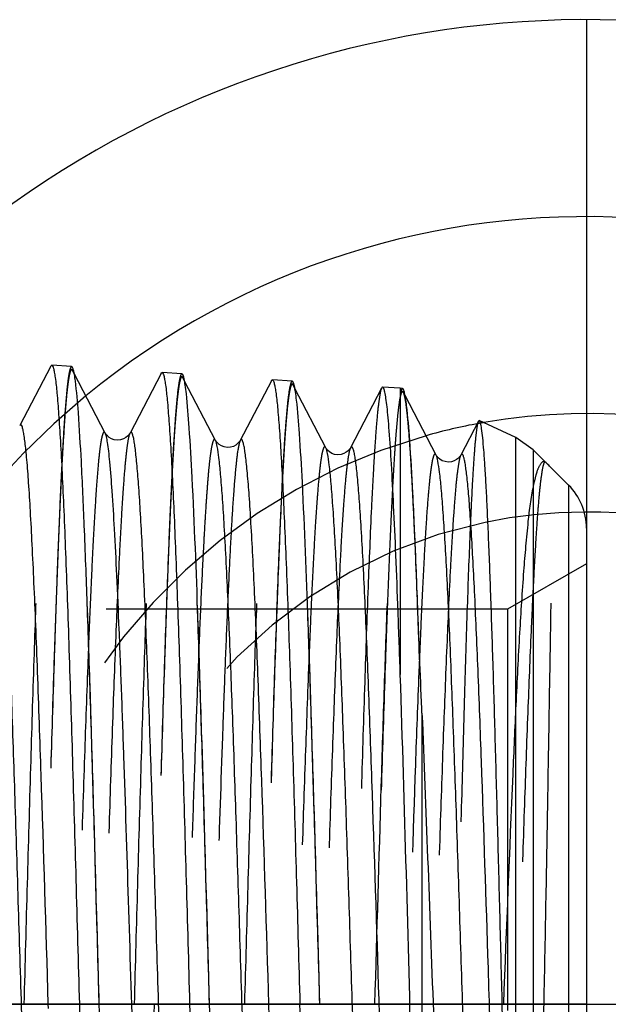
# Model space of a CAD drawing. Header units: millimetres. Extents: x 439 to 561, y 483 to 517.
# Tile 8 of 9: x 531 to 540, y 500 to 516. Entities that reach past the tile are written whole.
import ezdxf

# ---------------------------------------------------------------- set-up
doc = ezdxf.new("R2010")
doc.units = ezdxf.units.MM
doc.header["$LTSCALE"] = 65.185185
doc.linetypes.add('CENTER', pattern=[0.6, 0.375, -0.075, 0.075, -0.075])
doc.linetypes.add('HIDDEN', pattern=[0.2, 0.1, -0.1])
for name, color, linetype in [('ACHSEN_S', 7, 'CONTINUOUS'), ('KONST.EL_MIT_GEO', 7, 'CONTINUOUS'), ('KURVEN', 7, 'CONTINUOUS')]:
    doc.layers.add(name, color=color, linetype=linetype)

msp = doc.modelspace()

# ---------------------------------------------------------------- linework, layer by layer
at = {"layer": 'ACHSEN_S', "color": 2, "linetype": 'CENTER'}
msp.add_line((439.256, 500), (560.744, 500), dxfattribs=at)
at = {"layer": 'KONST.EL_MIT_GEO', "color": 7, "linetype": 'CONTINUOUS'}
for p, q in [((531.045, 510.371), (530.54, 509.403)), ((531.045, 510.371), (531.061, 510.386)), ((531.384, 510.364), (531.061, 510.386)), ((531.929, 509.283), (531.426, 510.248)), ((532.837, 510.252), (532.332, 509.283)), ((533.176, 510.245), (532.852, 510.267)), ((533.72, 509.164), (533.218, 510.128)), ((534.628, 510.133), (534.123, 509.164)), ((534.967, 510.126), (534.644, 510.148)), ((535.512, 509.045), (535.009, 510.009)), ((536.419, 510.014), (535.914, 509.045)), ((536.722, 510.01), (536.435, 510.029)), ((536.758, 510.007), (536.722, 510.01)), ((536.722, 510.01), (536.722, 505.361)), ((537.304, 508.926), (536.8, 509.892)), ((537.991, 509.475), (537.705, 508.926)), ((538.005, 509.485), (537.991, 509.475)), ((538.599, 509.208), (538.005, 509.485)), ((538.88, 509.011), (538.599, 509.208)), ((538.599, 492.622), (538.599, 509.208)), ((539.095, 508.796), (538.88, 509.011)), ((538.88, 509.011), (538.88, 490.989)), ((539.455, 508.436), (539.152, 508.739)), ((539.455, 508.436), (539.455, 491.564)), ((539.744, 507.738), (539.744, 492.262)), ((537.074, 504.733), (537.074, 492.973)), ((531.007, 499.932), (531.005, 500.002)), ((534.594, 499.809), (534.588, 500.002)), ((536.379, 500.002), (536.377, 500.074))]:
    msp.add_line(p, q, dxfattribs=at)
at = {"layer": 'KONST.EL_MIT_GEO', "color": 8, "linetype": 'HIDDEN'}
for p, q in [((531.426, 510.248), (531.399, 510.3)), ((533.218, 510.128), (533.19, 510.181)), ((535.009, 510.009), (534.982, 510.062)), ((536.8, 509.892), (536.773, 509.943)), ((539.744, 507.16), (538.461, 506.419)), ((538.461, 506.419), (512.756, 506.419)), ((538.461, 506.419), (538.461, 493.581))]:
    msp.add_line(p, q, dxfattribs=at)
at = {"layer": 'KONST.EL_MIT_GEO', "color": 7, "linetype": 'CONTINUOUS'}
for points in [[(532.331, 509.283), (532.33, 509.28), (532.323, 509.269), (532.311, 509.253), (532.291, 509.232), (532.262, 509.208), (532.224, 509.188), (532.178, 509.172), (532.125, 509.167), (532.075, 509.174), (532.03, 509.19), (531.992, 509.213), (531.964, 509.237), (531.947, 509.256), (531.937, 509.27), (531.93, 509.281), (531.929, 509.284)], [(534.123, 509.164), (534.12, 509.16), (534.114, 509.149), (534.101, 509.133), (534.08, 509.111), (534.049, 509.087), (534.011, 509.067), (533.964, 509.052), (533.91, 509.048), (533.86, 509.057), (533.816, 509.074), (533.778, 509.098), (533.752, 509.122), (533.735, 509.141), (533.726, 509.154), (533.72, 509.164)], [(535.914, 509.045), (535.912, 509.042), (535.906, 509.032), (535.894, 509.016), (535.874, 508.994), (535.844, 508.97), (535.806, 508.949), (535.759, 508.934), (535.706, 508.929), (535.655, 508.937), (535.611, 508.953), (535.574, 508.976), (535.546, 509), (535.529, 509.019), (535.519, 509.034), (535.512, 509.045)], [(537.705, 508.926), (537.703, 508.923), (537.697, 508.913), (537.686, 508.897), (537.665, 508.875), (537.635, 508.851), (537.598, 508.831), (537.551, 508.815), (537.498, 508.81), (537.448, 508.818), (537.404, 508.834), (537.366, 508.857), (537.338, 508.88), (537.321, 508.9), (537.31, 508.914), (537.304, 508.926)]]:
    msp.add_lwpolyline(points, dxfattribs=at)
msp.add_arc((538.757, 507.738), 0.988, 360, 45, dxfattribs=at)
at = {"layer": 'KONST.EL_MIT_GEO', "color": 8, "linetype": 'HIDDEN'}
msp.add_arc((-1042.668, 543.157), 1575.986, 358.243965, 358.430813, dxfattribs=at)
for points, knots in [([(530.613, 500), (530.631, 500.653), (530.666, 501.936), (530.719, 503.802), (530.772, 505.531), (530.824, 507.062), (530.87, 508.188), (530.908, 508.949), (530.934, 509.402), (530.961, 509.771), (530.986, 510.053), (531.013, 510.242), (531.03, 510.341), (531.045, 510.371)], [0, 0, 0, 0, 0.18874, 0.370663, 0.539289, 0.688574, 0.813181, 0.864796, 0.90865, 0.944354, 0.971597, 0.990166, 1, 1, 1, 1]), ([(531.384, 510.364), (531.378, 510.365), (531.364, 510.345), (531.354, 510.309), (531.34, 510.246), (531.32, 510.116), (531.296, 509.89), (531.269, 509.55), (531.242, 509.117), (531.214, 508.596), (531.186, 507.992), (531.159, 507.311), (531.131, 506.56), (531.093, 505.439), (531.046, 503.92), (530.991, 501.998), (530.955, 500.675), (530.936, 500)], [0, 0, 0, 0, 0.001752, 0.005526, 0.0116, 0.020019, 0.043857, 0.076876, 0.118773, 0.169156, 0.227542, 0.293369, 0.366006, 0.444753, 0.617501, 0.804974, 1, 1, 1, 1]), ([(531.399, 510.3), (531.396, 510.306), (531.385, 510.322), (531.362, 510.295), (531.354, 510.257), (531.338, 510.19), (531.325, 510.099), (531.31, 509.982), (531.296, 509.839), (531.282, 509.67), (531.268, 509.477), (531.248, 509.171), (531.223, 508.731), (531.194, 508.137), (531.166, 507.458), (531.137, 506.704), (531.098, 505.567), (531.049, 504.018), (530.993, 502.051), (530.955, 500.693), (530.936, 500)], [0, 0, 0, 0, 0.001978, 0.003799, 0.007782, 0.014216, 0.023143, 0.034561, 0.048445, 0.064766, 0.083488, 0.10456, 0.153541, 0.211213, 0.276988, 0.350189, 0.430068, 0.606517, 0.799119, 1, 1, 1, 1]), ([(531.832, 500), (531.814, 500.648), (531.779, 501.922), (531.726, 503.775), (531.673, 505.492), (531.62, 507.013), (531.574, 508.131), (531.536, 508.887), (531.51, 509.337), (531.483, 509.703), (531.458, 509.983), (531.431, 510.172), (531.414, 510.27), (531.399, 510.3)], [0, 0, 0, 0, 0.188641, 0.370552, 0.53919, 0.688494, 0.813109, 0.864727, 0.908585, 0.944294, 0.971548, 0.990137, 1, 1, 1, 1]), ([(532.405, 500), (532.422, 500.645), (532.457, 501.913), (532.51, 503.757), (532.563, 505.466), (532.616, 506.979), (532.661, 508.092), (532.699, 508.844), (532.726, 509.293), (532.752, 509.657), (532.777, 509.936), (532.804, 510.124), (532.821, 510.222), (532.837, 510.252)], [0, 0, 0, 0, 0.188671, 0.370536, 0.539115, 0.68837, 0.812974, 0.864601, 0.908475, 0.944206, 0.971491, 0.990106, 1, 1, 1, 1]), ([(533.176, 510.245), (533.17, 510.246), (533.155, 510.227), (533.145, 510.191), (533.131, 510.129), (533.111, 510), (533.087, 509.777), (533.06, 509.441), (533.033, 509.012), (533.005, 508.498), (532.978, 507.901), (532.939, 506.958), (532.892, 505.625), (532.837, 503.875), (532.783, 501.976), (532.746, 500.667), (532.728, 500)], [0, 0, 0, 0, 0.001761, 0.005537, 0.011614, 0.020031, 0.043868, 0.076883, 0.118781, 0.169161, 0.227548, 0.293375, 0.444756, 0.617503, 0.804975, 1, 1, 1, 1]), ([(533.19, 510.181), (533.187, 510.187), (533.177, 510.203), (533.154, 510.177), (533.145, 510.139), (533.129, 510.073), (533.117, 509.984), (533.102, 509.868), (533.088, 509.727), (533.074, 509.561), (533.059, 509.37), (533.039, 509.068), (533.014, 508.633), (532.986, 508.045), (532.957, 507.375), (532.929, 506.628), (532.889, 505.504), (532.841, 503.973), (532.784, 502.028), (532.747, 500.685), (532.728, 500)], [0, 0, 0, 0, 0.002011, 0.003826, 0.007787, 0.0142, 0.023108, 0.034504, 0.04837, 0.064677, 0.083383, 0.104441, 0.153404, 0.211064, 0.276833, 0.350038, 0.429924, 0.606408, 0.799061, 1, 1, 1, 1]), ([(533.623, 500), (533.605, 500.641), (533.57, 501.899), (533.517, 503.73), (533.464, 505.427), (533.411, 506.93), (533.366, 508.035), (533.328, 508.782), (533.301, 509.228), (533.275, 509.59), (533.25, 509.867), (533.223, 510.053), (533.206, 510.151), (533.19, 510.181)], [0, 0, 0, 0, 0.188567, 0.370414, 0.539002, 0.688279, 0.812896, 0.864529, 0.908406, 0.944147, 0.971441, 0.990075, 1, 1, 1, 1]), ([(534.196, 500), (534.214, 500.638), (534.249, 501.89), (534.302, 503.712), (534.354, 505.401), (534.407, 506.896), (534.453, 507.996), (534.491, 508.74), (534.517, 509.183), (534.544, 509.544), (534.568, 509.82), (534.595, 510.006), (534.612, 510.103), (534.628, 510.133)], [0, 0, 0, 0, 0.188596, 0.370394, 0.538922, 0.68815, 0.812759, 0.8644, 0.908298, 0.94406, 0.971383, 0.990047, 1, 1, 1, 1]), ([(534.967, 510.126), (534.961, 510.127), (534.947, 510.108), (534.937, 510.073), (534.922, 510.011), (534.903, 509.884), (534.878, 509.663), (534.852, 509.331), (534.824, 508.908), (534.797, 508.399), (534.769, 507.809), (534.73, 506.877), (534.683, 505.559), (534.629, 503.83), (534.574, 501.953), (534.538, 500.659), (534.519, 500)], [0, 0, 0, 0, 0.001776, 0.005561, 0.011645, 0.020068, 0.043912, 0.076933, 0.118836, 0.169219, 0.227607, 0.293433, 0.44481, 0.617543, 0.804993, 1, 1, 1, 1]), ([(534.982, 510.062), (534.979, 510.068), (534.968, 510.084), (534.945, 510.058), (534.937, 510.021), (534.921, 509.957), (534.908, 509.868), (534.893, 509.754), (534.879, 509.615), (534.865, 509.451), (534.851, 509.262), (534.831, 508.964), (534.806, 508.534), (534.777, 507.953), (534.749, 507.291), (534.72, 506.553), (534.681, 505.442), (534.632, 503.928), (534.576, 502.005), (534.538, 500.678), (534.519, 500)], [0, 0, 0, 0, 0.002047, 0.003857, 0.0078, 0.01419, 0.023075, 0.034453, 0.0483, 0.064589, 0.083281, 0.104327, 0.153268, 0.210915, 0.27668, 0.349885, 0.42978, 0.606298, 0.799, 1, 1, 1, 1]), ([(535.415, 500), (535.397, 500.633), (535.362, 501.876), (535.308, 503.685), (535.255, 505.362), (535.203, 506.847), (535.157, 507.939), (535.119, 508.678), (535.093, 509.118), (535.066, 509.476), (535.041, 509.75), (535.014, 509.935), (534.997, 510.032), (534.982, 510.062)], [0, 0, 0, 0, 0.188492, 0.370273, 0.538812, 0.688063, 0.812682, 0.864327, 0.908227, 0.943999, 0.971331, 0.990018, 1, 1, 1, 1]), ([(536.419, 510.014), (536.403, 509.983), (536.386, 509.883), (536.358, 509.693), (536.333, 509.41), (536.306, 509.04), (536.279, 508.585), (536.24, 507.824), (536.194, 506.699), (536.14, 505.173), (536.087, 503.454), (536.033, 501.606), (535.979, 499.697), (535.925, 497.799), (535.871, 495.982), (535.817, 494.313), (535.771, 493.044), (535.733, 492.148), (535.706, 491.581), (535.679, 491.091), (535.652, 490.684), (535.626, 490.363), (535.602, 490.151), (535.583, 490.027), (535.569, 489.966), (535.558, 489.931), (535.546, 489.912), (535.539, 489.912)], [0, 0, 0, 0, 0.00513, 0.014772, 0.028891, 0.047372, 0.070049, 0.096711, 0.160972, 0.237771, 0.324257, 0.417219, 0.513209, 0.60867, 0.70007, 0.784029, 0.85745, 0.889345, 0.917628, 0.942039, 0.962358, 0.978399, 0.990029, 0.994162, 0.997172, 0.999077, 1, 1, 1, 1]), ([(536.773, 509.943), (536.77, 509.949), (536.76, 509.964), (536.737, 509.94), (536.728, 509.903), (536.712, 509.84), (536.7, 509.753), (536.685, 509.64), (536.671, 509.503), (536.657, 509.341), (536.642, 509.155), (536.622, 508.86), (536.597, 508.435), (536.569, 507.862), (536.54, 507.207), (536.512, 506.478), (536.472, 505.379), (536.424, 503.883), (536.367, 501.982), (536.33, 500.67), (536.31, 500)], [0, 0, 0, 0, 0.002082, 0.003886, 0.007809, 0.014178, 0.02304, 0.034397, 0.048227, 0.064497, 0.083173, 0.104207, 0.153126, 0.210762, 0.276521, 0.349727, 0.429633, 0.606184, 0.798939, 1, 1, 1, 1]), ([(536.31, 500), (536.344, 501.179), (536.393, 502.899), (536.462, 505.104), (536.512, 506.544), (536.562, 507.772), (536.611, 508.747), (536.653, 509.386), (536.691, 509.748), (536.71, 509.877), (536.722, 509.928)], [0, 0, 0, 0, 0.355972, 0.519422, 0.665998, 0.790951, 0.890233, 0.960642, 0.984294, 1, 1, 1, 1]), ([(536.758, 510.007), (536.75, 510.007), (536.731, 509.972), (536.726, 509.948), (536.722, 509.928)], [0, 0, 0, 0, 0.294752, 1, 1, 1, 1]), ([(537.026, 505.856), (537.007, 506.399), (536.978, 507.169), (536.934, 508.132), (536.903, 508.71), (536.873, 509.182), (536.842, 509.54), (536.816, 509.767), (536.792, 509.888), (536.781, 509.928), (536.773, 509.943)], [0, 0, 0, 0, 0.397649, 0.563971, 0.705846, 0.821551, 0.909698, 0.969292, 0.988233, 1, 1, 1, 1]), ([(537.991, 509.475), (537.977, 509.448), (537.964, 509.36), (537.941, 509.19), (537.921, 508.935), (537.898, 508.6), (537.877, 508.187), (537.845, 507.493), (537.807, 506.465), (537.764, 505.065), (537.72, 503.483), (537.676, 501.774), (537.647, 500.599), (537.632, 500)], [0, 0, 0, 0, 0.009404, 0.027634, 0.054617, 0.090124, 0.133841, 0.185368, 0.309928, 0.459319, 0.628203, 0.810568, 1, 1, 1, 1]), ([(531.929, 509.284), (531.926, 509.29), (531.917, 509.305), (531.894, 509.289), (531.885, 509.256), (531.87, 509.204), (531.857, 509.129), (531.843, 509.033), (531.829, 508.914), (531.809, 508.714), (531.786, 508.411), (531.758, 507.988), (531.73, 507.486), (531.703, 506.913), (531.675, 506.273), (531.637, 505.304), (531.59, 503.976), (531.535, 502.281), (531.48, 500.497), (531.425, 498.693), (531.37, 496.939), (531.316, 495.301), (531.261, 493.843), (531.214, 492.766), (531.175, 492.036), (531.148, 491.599), (531.12, 491.243), (531.094, 490.97), (531.067, 490.784), (531.049, 490.687), (531.033, 490.657)], [0, 0, 0, 0, 0.00112, 0.001959, 0.003707, 0.006584, 0.010627, 0.015838, 0.022208, 0.029728, 0.048146, 0.07092, 0.097834, 0.128631, 0.163013, 0.200649, 0.284202, 0.376076, 0.472737, 0.570471, 0.665527, 0.754262, 0.833281, 0.899567, 0.927124, 0.950597, 0.969767, 0.984456, 0.994546, 1, 1, 1, 1]), ([(532.331, 509.283), (532.316, 509.253), (532.297, 509.155), (532.27, 508.969), (532.244, 508.693), (532.216, 508.335), (532.189, 507.896), (532.15, 507.162), (532.102, 506.082), (532.048, 504.619), (531.993, 502.978), (531.938, 501.222), (531.883, 499.417), (531.828, 497.635), (531.774, 495.943), (531.727, 494.618), (531.688, 493.652), (531.661, 493.014), (531.633, 492.444), (531.606, 491.945), (531.578, 491.523), (531.555, 491.222), (531.535, 491.023), (531.521, 490.906), (531.507, 490.81), (531.495, 490.736), (531.479, 490.684), (531.471, 490.652), (531.447, 490.636), (531.439, 490.651), (531.436, 490.657)], [0, 0, 0, 0, 0.005496, 0.015655, 0.030436, 0.049715, 0.073313, 0.101003, 0.167564, 0.246838, 0.335773, 0.430947, 0.528704, 0.625289, 0.716998, 0.800319, 0.837824, 0.872068, 0.902728, 0.929511, 0.952163, 0.970474, 0.977947, 0.984277, 0.989452, 0.993465, 0.996319, 0.998051, 0.998882, 1, 1, 1, 1]), ([(533.72, 509.164), (533.717, 509.172), (533.697, 509.191), (533.674, 509.137), (533.66, 509.078), (533.64, 508.964), (533.622, 508.817), (533.603, 508.628), (533.585, 508.4), (533.566, 508.134), (533.547, 507.831), (533.52, 507.357), (533.487, 506.685), (533.45, 505.79), (533.412, 504.791), (533.374, 503.705), (533.322, 502.141), (533.26, 500.125), (533.186, 497.734), (533.134, 496.156), (533.107, 495.395)], [0, 0, 0, 0, 0.001807, 0.004122, 0.009172, 0.017128, 0.027994, 0.041738, 0.058299, 0.077611, 0.099585, 0.124124, 0.180445, 0.245561, 0.318296, 0.397337, 0.481259, 0.657636, 0.834773, 1, 1, 1, 1]), ([(534.123, 509.164), (534.114, 509.147), (534.101, 509.099), (534.073, 508.955), (534.044, 508.684), (534.009, 508.256), (533.974, 507.693), (533.939, 507.007), (533.903, 506.208), (533.867, 505.308), (533.818, 503.951), (533.758, 502.123), (533.688, 499.857), (533.618, 497.598), (533.569, 496.112), (533.543, 495.395)], [0, 0, 0, 0, 0.004094, 0.010777, 0.03195, 0.063307, 0.104369, 0.154484, 0.212845, 0.278514, 0.350435, 0.508315, 0.676365, 0.843823, 1, 1, 1, 1]), ([(535.512, 509.045), (535.509, 509.051), (535.501, 509.066), (535.477, 509.052), (535.468, 509.02), (535.453, 508.971), (535.44, 508.898), (535.426, 508.805), (535.413, 508.691), (535.393, 508.496), (535.369, 508.202), (535.341, 507.791), (535.314, 507.304), (535.286, 506.746), (535.258, 506.123), (535.22, 505.18), (535.173, 503.887), (535.118, 502.236), (535.063, 500.498), (535.008, 498.74), (534.953, 497.029), (534.899, 495.432), (534.844, 494.01), (534.797, 492.959), (534.758, 492.246), (534.731, 491.819), (534.703, 491.47), (534.677, 491.203), (534.65, 491.021), (534.632, 490.925), (534.616, 490.895)], [0, 0, 0, 0, 0.001166, 0.002004, 0.003723, 0.006565, 0.010569, 0.015742, 0.022075, 0.029556, 0.0479, 0.070602, 0.09745, 0.128183, 0.162507, 0.200092, 0.283561, 0.375378, 0.472011, 0.569748, 0.664837, 0.753634, 0.832739, 0.899135, 0.926754, 0.950295, 0.969533, 0.984298, 0.994464, 1, 1, 1, 1]), ([(535.914, 509.045), (535.898, 509.015), (535.88, 508.919), (535.852, 508.735), (535.826, 508.466), (535.799, 508.116), (535.771, 507.686), (535.732, 506.97), (535.685, 505.915), (535.63, 504.488), (535.575, 502.888), (535.52, 501.176), (535.466, 499.417), (535.411, 497.681), (535.356, 496.033), (535.309, 494.743), (535.271, 493.803), (535.243, 493.183), (535.215, 492.627), (535.188, 492.143), (535.161, 491.733), (535.137, 491.441), (535.117, 491.247), (535.103, 491.134), (535.089, 491.041), (535.077, 490.969), (535.062, 490.92), (535.053, 490.888), (535.029, 490.874), (535.021, 490.889), (535.018, 490.895)], [0, 0, 0, 0, 0.00558, 0.015817, 0.030673, 0.050024, 0.073689, 0.101442, 0.168112, 0.247471, 0.336463, 0.431665, 0.529418, 0.625968, 0.717614, 0.800847, 0.838298, 0.872485, 0.903084, 0.9298, 0.952385, 0.970626, 0.978065, 0.984359, 0.989499, 0.99348, 0.996303, 0.998009, 0.998842, 1, 1, 1, 1]), ([(537.304, 508.926), (537.3, 508.932), (537.293, 508.947), (537.269, 508.934), (537.26, 508.902), (537.244, 508.854), (537.232, 508.783), (537.218, 508.691), (537.204, 508.578), (537.184, 508.387), (537.16, 508.098), (537.133, 507.692), (537.105, 507.212), (537.078, 506.662), (537.05, 506.047), (537.011, 505.117), (536.943, 503.263), (536.872, 501.048), (536.8, 498.763), (536.745, 497.074), (536.69, 495.498), (536.636, 494.093), (536.589, 493.055), (536.55, 492.351), (536.522, 491.929), (536.495, 491.584), (536.469, 491.319), (536.442, 491.139), (536.423, 491.044), (536.408, 491.015)], [0, 0, 0, 0, 0.001186, 0.002026, 0.003731, 0.006559, 0.010548, 0.015702, 0.022018, 0.029483, 0.047792, 0.070462, 0.097277, 0.127981, 0.162278, 0.199837, 0.283263, 0.471667, 0.569401, 0.664502, 0.753325, 0.83247, 0.898917, 0.926567, 0.950139, 0.969415, 0.984215, 0.994422, 1, 1, 1, 1]), ([(537.705, 508.926), (537.689, 508.896), (537.671, 508.8), (537.643, 508.619), (537.617, 508.352), (537.59, 508.006), (537.562, 507.582), (537.523, 506.874), (537.476, 505.832), (537.421, 504.423), (537.367, 502.843), (537.312, 501.153), (537.239, 498.868), (537.168, 496.656), (537.1, 494.806), (537.062, 493.879), (537.034, 493.267), (537.007, 492.719), (536.979, 492.241), (536.952, 491.838), (536.928, 491.55), (536.908, 491.36), (536.895, 491.248), (536.881, 491.157), (536.868, 491.086), (536.853, 491.038), (536.844, 491.006), (536.82, 490.994), (536.813, 491.008), (536.809, 491.015)], [0, 0, 0, 0, 0.005624, 0.0159, 0.030796, 0.050183, 0.073883, 0.101669, 0.168395, 0.247797, 0.336818, 0.432034, 0.529785, 0.717931, 0.801118, 0.838541, 0.872699, 0.903264, 0.929949, 0.952498, 0.970703, 0.978123, 0.9844, 0.989522, 0.993484, 0.996293, 0.997987, 0.998821, 1, 1, 1, 1]), ([(539.067, 508.817), (539.061, 508.81), (539.05, 508.786), (539.03, 508.712), (539.008, 508.569), (538.981, 508.341), (538.955, 508.037), (538.929, 507.659), (538.902, 507.213), (538.875, 506.7), (538.838, 505.9), (538.792, 504.776), (538.739, 503.307), (538.686, 501.718), (538.632, 500.066), (538.579, 498.411), (538.526, 496.813), (538.473, 495.329), (538.42, 494.012), (538.375, 493.042), (538.337, 492.384), (538.31, 491.99), (538.284, 491.668), (538.259, 491.421), (538.232, 491.251), (538.214, 491.162), (538.199, 491.134)], [0, 0, 0, 0, 0.001642, 0.004335, 0.012992, 0.026014, 0.043303, 0.064713, 0.090055, 0.119098, 0.151585, 0.225675, 0.309651, 0.400482, 0.49489, 0.589474, 0.680829, 0.765671, 0.840958, 0.903994, 0.930195, 0.952533, 0.970808, 0.98487, 0.994607, 1, 1, 1, 1]), ([(539.067, 508.817), (539.028, 508.833), (538.958, 508.72), (538.922, 508.592), (538.893, 508.479), (538.88, 508.416)], [0, 0, 0, 0, 0.273901, 0.576462, 1, 1, 1, 1]), ([(539.151, 508.74), (539.132, 508.759), (539.106, 508.787), (539.077, 508.813), (539.067, 508.817)], [0, 0, 0, 0, 0.71878, 1, 1, 1, 1]), ([(539.056, 500), (539.068, 500.58), (539.09, 501.716), (539.119, 503.36), (539.144, 504.866), (539.163, 506.008), (539.176, 506.808), (539.183, 507.31), (539.189, 507.739), (539.193, 508.091), (539.194, 508.335), (539.192, 508.49), (539.19, 508.576), (539.185, 508.644), (539.178, 508.694), (539.164, 508.728), (539.132, 508.757), (539.112, 508.779), (539.096, 508.795)], [0, 0, 0, 0, 0.197248, 0.386026, 0.558967, 0.709274, 0.774059, 0.831072, 0.879779, 0.919754, 0.950708, 0.962757, 0.972532, 0.980089, 0.985596, 0.989709, 0.992418, 1, 1, 1, 1]), ([(538.88, 508.416), (538.839, 508.228), (538.784, 507.769), (538.716, 506.975), (538.654, 505.981), (538.617, 505.255), (538.599, 504.865)], [0, 0, 0, 0, 0.161985, 0.38863, 0.670933, 1, 1, 1, 1]), ([(538.599, 504.865), (538.581, 504.49), (538.508, 502.868), (538.445, 501.246), (538.396, 500)], [0, 0, 0, 0, 0.23156, 1, 1, 1, 1]), ([(530.165, 489.555), (530.172, 489.555), (530.185, 489.576), (530.196, 489.613), (530.21, 489.679), (530.229, 489.812), (530.253, 490.041), (530.28, 490.386), (530.308, 490.823), (530.335, 491.349), (530.363, 491.958), (530.39, 492.644), (530.418, 493.401), (530.456, 494.53), (530.503, 496.058), (530.558, 497.991), (530.595, 499.322), (530.613, 500)], [0, 0, 0, 0, 0.001856, 0.005773, 0.011986, 0.020532, 0.044591, 0.077782, 0.119804, 0.170268, 0.228693, 0.294521, 0.367125, 0.445803, 0.618323, 0.805447, 1, 1, 1, 1]), ([(532.225, 489.934), (532.201, 490.095), (532.166, 490.513), (532.119, 491.274), (532.073, 492.294), (532.004, 494.076), (531.924, 496.671), (531.864, 498.845), (531.832, 500)], [0, 0, 0, 0, 0.04839, 0.124858, 0.227189, 0.352371, 0.655941, 1, 1, 1, 1]), ([(531.957, 489.674), (531.963, 489.674), (531.976, 489.695), (531.987, 489.732), (532.001, 489.796), (532.021, 489.928), (532.045, 490.154), (532.072, 490.495), (532.099, 490.928), (532.126, 491.448), (532.154, 492.05), (532.182, 492.728), (532.21, 493.477), (532.248, 494.593), (532.295, 496.103), (532.35, 498.014), (532.386, 499.329), (532.405, 500)], [0, 0, 0, 0, 0.001868, 0.005794, 0.012016, 0.020566, 0.044632, 0.077827, 0.119857, 0.170323, 0.228752, 0.294582, 0.367183, 0.445859, 0.618366, 0.805469, 1, 1, 1, 1]), ([(534.014, 490.061), (533.991, 490.222), (533.956, 490.639), (533.91, 491.395), (533.863, 492.405), (533.795, 494.164), (533.715, 496.72), (533.655, 498.863), (533.623, 500)], [0, 0, 0, 0, 0.049088, 0.126019, 0.22858, 0.353777, 0.65685, 1, 1, 1, 1]), ([(535.809, 490.155), (535.785, 490.309), (535.75, 490.713), (535.703, 491.452), (535.656, 492.447), (535.588, 494.191), (535.508, 496.734), (535.447, 498.866), (535.415, 500)], [0, 0, 0, 0, 0.047519, 0.123406, 0.225445, 0.350607, 0.654798, 1, 1, 1, 1]), ([(537.26, 490.167), (537.266, 490.17), (537.275, 490.192), (537.285, 490.231), (537.296, 490.296), (537.313, 490.426), (537.332, 490.645), (537.355, 490.974), (537.377, 491.39), (537.4, 491.886), (537.423, 492.46), (537.456, 493.364), (537.495, 494.639), (537.54, 496.31), (537.586, 498.12), (537.617, 499.366), (537.632, 500)], [0, 0, 0, 0, 0.00209, 0.006346, 0.012893, 0.021753, 0.046358, 0.079982, 0.122323, 0.173, 0.231535, 0.297377, 0.448422, 0.620383, 0.80664, 1, 1, 1, 1]), ([(537.846, 490.455), (537.863, 490.488), (537.887, 490.588), (537.92, 490.777), (537.952, 491.047), (537.985, 491.395), (538.019, 491.818), (538.067, 492.522), (538.125, 493.558), (538.192, 494.962), (538.26, 496.542), (538.328, 498.241), (538.373, 499.407), (538.396, 500)], [0, 0, 0, 0, 0.011706, 0.031791, 0.060244, 0.096866, 0.141374, 0.193395, 0.318136, 0.46676, 0.634025, 0.813932, 1, 1, 1, 1])]:
    msp.add_open_spline(points, degree=3, knots=knots, dxfattribs=at)
at = {"layer": 'KONST.EL_MIT_GEO', "color": 7, "linetype": 'CONTINUOUS'}
for points, knots in [([(531.061, 510.386), (531.067, 510.385), (531.08, 510.365), (531.091, 510.327), (531.105, 510.263), (531.125, 510.13), (531.149, 509.903), (531.176, 509.56), (531.203, 509.124), (531.231, 508.602), (531.258, 507.996), (531.286, 507.314), (531.314, 506.561), (531.352, 505.439), (531.399, 503.919), (531.454, 501.998), (531.49, 500.675), (531.509, 500)], [0, 0, 0, 0, 0.001861, 0.005781, 0.011995, 0.020542, 0.044601, 0.077793, 0.119816, 0.170281, 0.228708, 0.294537, 0.367141, 0.445818, 0.618333, 0.805452, 1, 1, 1, 1]), ([(531.444, 510.13), (531.44, 510.164), (531.432, 510.222), (531.417, 510.297), (531.405, 510.339), (531.391, 510.364), (531.384, 510.364)], [0, 0, 0, 0, 0.418049, 0.721581, 0.91209, 1, 1, 1, 1]), ([(532.837, 510.252), (532.838, 510.254), (532.841, 510.26), (532.848, 510.267), (532.852, 510.267)], [0, 0, 0, 0, 0.349346, 1, 1, 1, 1]), ([(532.852, 510.267), (532.859, 510.266), (532.872, 510.246), (532.883, 510.209), (532.897, 510.145), (532.917, 510.014), (532.94, 509.789), (532.967, 509.45), (532.995, 509.02), (533.022, 508.503), (533.05, 507.905), (533.077, 507.23), (533.105, 506.486), (533.143, 505.377), (533.19, 503.874), (533.245, 501.975), (533.282, 500.667), (533.3, 500)], [0, 0, 0, 0, 0.001872, 0.005797, 0.012019, 0.020568, 0.044632, 0.077825, 0.119851, 0.170313, 0.228738, 0.294564, 0.367162, 0.445837, 0.618348, 0.805461, 1, 1, 1, 1]), ([(533.247, 509.922), (533.242, 509.969), (533.232, 510.048), (533.214, 510.153), (533.2, 510.209), (533.185, 510.245), (533.176, 510.245)], [0, 0, 0, 0, 0.421575, 0.72722, 0.917325, 1, 1, 1, 1]), ([(531.832, 500), (531.8, 501.15), (531.74, 503.32), (531.661, 505.913), (531.594, 507.704), (531.548, 508.739), (531.502, 509.524), (531.467, 509.959), (531.444, 510.13)], [0, 0, 0, 0, 0.340517, 0.642251, 0.767507, 0.870723, 0.948953, 1, 1, 1, 1]), ([(534.628, 510.133), (534.629, 510.135), (534.632, 510.141), (534.639, 510.148), (534.644, 510.148)], [0, 0, 0, 0, 0.349437, 1, 1, 1, 1]), ([(534.644, 510.148), (534.65, 510.147), (534.663, 510.127), (534.674, 510.091), (534.688, 510.027), (534.708, 509.898), (534.732, 509.675), (534.759, 509.34), (534.786, 508.915), (534.814, 508.404), (534.841, 507.813), (534.88, 506.88), (534.927, 505.56), (534.982, 503.829), (535.037, 501.952), (535.073, 500.659), (535.092, 500)], [0, 0, 0, 0, 0.001886, 0.005819, 0.012046, 0.0206, 0.04467, 0.077866, 0.119896, 0.170361, 0.228789, 0.294616, 0.445886, 0.618385, 0.80548, 1, 1, 1, 1]), ([(535.037, 509.819), (535.032, 509.863), (535.022, 509.939), (535.005, 510.038), (534.991, 510.092), (534.976, 510.126), (534.967, 510.126)], [0, 0, 0, 0, 0.421049, 0.72637, 0.916509, 1, 1, 1, 1]), ([(533.623, 500), (533.593, 501.106), (533.534, 503.198), (533.446, 506.052), (533.37, 508.07), (533.302, 509.285), (533.267, 509.738), (533.247, 509.922)], [0, 0, 0, 0, 0.334184, 0.632448, 0.86262, 0.944076, 1, 1, 1, 1]), ([(536.435, 510.029), (536.43, 510.029), (536.424, 510.022), (536.42, 510.016), (536.419, 510.014)], [0, 0, 0, 0, 0.650683, 1, 1, 1, 1]), ([(536.722, 505.361), (536.71, 505.701), (536.688, 506.347), (536.652, 507.262), (536.617, 508.062), (536.582, 508.734), (536.552, 509.211), (536.526, 509.52), (536.509, 509.697), (536.492, 509.834), (536.474, 509.937), (536.46, 509.993), (536.444, 510.028), (536.435, 510.029)], [0, 0, 0, 0, 0.217749, 0.414106, 0.585867, 0.730416, 0.84547, 0.891368, 0.929277, 0.959074, 0.980671, 0.994118, 1, 1, 1, 1]), ([(536.824, 509.73), (536.82, 509.77), (536.811, 509.838), (536.794, 509.927), (536.781, 509.976), (536.767, 510.006), (536.758, 510.007)], [0, 0, 0, 0, 0.418467, 0.722652, 0.913548, 1, 1, 1, 1]), ([(535.415, 500), (535.384, 501.097), (535.325, 503.171), (535.236, 505.998), (535.16, 507.994), (535.092, 509.193), (535.058, 509.638), (535.037, 509.819)], [0, 0, 0, 0, 0.334914, 0.633574, 0.863552, 0.944637, 1, 1, 1, 1]), ([(537.026, 505.856), (537.011, 506.303), (536.98, 507.122), (536.932, 508.225), (536.884, 509.069), (536.847, 509.542), (536.824, 509.73)], [0, 0, 0, 0, 0.345828, 0.633392, 0.853719, 1, 1, 1, 1]), ([(538.599, 492.622), (538.569, 493.309), (538.516, 494.862), (538.445, 497.374), (538.386, 499.683), (538.337, 501.599), (538.301, 503.005), (538.264, 504.34), (538.228, 505.573), (538.192, 506.672), (538.16, 507.494), (538.135, 508.065), (538.117, 508.423), (538.099, 508.731), (538.081, 508.987), (538.063, 509.19), (538.045, 509.337), (538.031, 509.428), (538.017, 509.47), (538.01, 509.483), (538.005, 509.485)], [0, 0, 0, 0, 0.122233, 0.276188, 0.446599, 0.532766, 0.616757, 0.69653, 0.770155, 0.835864, 0.892088, 0.916218, 0.937498, 0.955806, 0.971035, 0.983104, 0.991949, 0.997545, 0.99914, 1, 1, 1, 1]), ([(531.033, 490.657), (531.03, 490.651), (531.021, 490.636), (530.998, 490.652), (530.989, 490.685), (530.974, 490.738), (530.961, 490.813), (530.947, 490.91), (530.934, 491.029), (530.914, 491.231), (530.89, 491.536), (530.862, 491.963), (530.835, 492.468), (530.807, 493.045), (530.779, 493.69), (530.741, 494.665), (530.694, 496.001), (530.639, 497.708), (530.584, 499.503), (530.529, 501.318), (530.474, 503.084), (530.42, 504.732), (530.365, 506.198), (530.318, 507.282), (530.279, 508.016), (530.252, 508.456), (530.224, 508.814), (530.199, 509.089), (530.171, 509.275), (530.153, 509.372), (530.137, 509.403)], [0, 0, 0, 0, 0.001111, 0.001949, 0.003704, 0.006589, 0.010639, 0.015858, 0.022237, 0.029764, 0.048199, 0.070988, 0.097918, 0.128729, 0.163123, 0.200772, 0.284345, 0.376233, 0.472901, 0.570635, 0.665685, 0.754408, 0.833408, 0.899669, 0.927211, 0.95067, 0.969822, 0.984495, 0.994566, 1, 1, 1, 1]), ([(531.005, 500.002), (530.968, 501.245), (530.913, 503.046), (530.843, 505.098), (530.803, 506.138), (530.774, 506.828), (530.745, 507.447), (530.717, 507.989), (530.688, 508.448), (530.664, 508.777), (530.643, 508.995), (530.629, 509.124), (530.614, 509.23), (530.601, 509.311), (530.585, 509.369), (530.577, 509.405), (530.553, 509.424), (530.544, 509.409), (530.54, 509.403)], [0, 0, 0, 0, 0.39436, 0.571132, 0.651097, 0.724326, 0.790062, 0.847626, 0.896432, 0.935981, 0.95216, 0.965886, 0.977132, 0.985883, 0.992136, 0.995955, 0.997746, 1, 1, 1, 1]), ([(532.536, 494.641), (532.509, 495.367), (532.457, 496.896), (532.383, 499.245), (532.31, 501.648), (532.248, 503.609), (532.196, 505.077), (532.159, 506.056), (532.121, 506.929), (532.084, 507.679), (532.047, 508.294), (532.015, 508.716), (531.988, 508.978), (531.97, 509.116), (531.952, 509.214), (531.938, 509.266), (531.929, 509.283)], [0, 0, 0, 0, 0.148742, 0.312914, 0.480912, 0.640873, 0.714272, 0.781527, 0.841449, 0.892986, 0.935236, 0.967465, 0.979645, 0.989138, 0.995915, 1, 1, 1, 1]), ([(533.227, 490.776), (533.211, 490.807), (533.193, 490.904), (533.165, 491.09), (533.14, 491.363), (533.112, 491.72), (533.085, 492.156), (533.045, 492.886), (532.998, 493.96), (532.943, 495.414), (532.889, 497.045), (532.834, 498.79), (532.779, 500.583), (532.724, 502.354), (532.669, 504.035), (532.622, 505.35), (532.584, 506.31), (532.556, 506.944), (532.529, 507.511), (532.501, 508.006), (532.474, 508.424), (532.45, 508.723), (532.43, 508.921), (532.417, 509.037), (532.403, 509.132), (532.39, 509.206), (532.375, 509.257), (532.367, 509.289), (532.343, 509.304), (532.335, 509.29), (532.332, 509.283)], [0, 0, 0, 0, 0.005517, 0.015694, 0.030494, 0.04979, 0.073405, 0.101111, 0.167698, 0.246992, 0.335941, 0.431123, 0.528878, 0.625455, 0.717148, 0.800448, 0.837939, 0.872171, 0.902815, 0.929583, 0.952218, 0.970512, 0.977976, 0.984297, 0.989464, 0.993468, 0.996315, 0.998042, 0.998873, 1, 1, 1, 1]), ([(534.616, 490.895), (534.613, 490.889), (534.605, 490.874), (534.581, 490.889), (534.572, 490.921), (534.557, 490.971), (534.544, 491.044), (534.53, 491.138), (534.517, 491.254), (534.497, 491.45), (534.473, 491.746), (534.445, 492.161), (534.418, 492.652), (534.39, 493.213), (534.362, 493.841), (534.324, 494.791), (534.277, 496.092), (534.222, 497.754), (534.167, 499.504), (534.112, 501.273), (534.057, 502.994), (534.003, 504.601), (533.948, 506.032), (533.901, 507.089), (533.862, 507.807), (533.835, 508.236), (533.807, 508.586), (533.782, 508.856), (533.754, 509.038), (533.736, 509.134), (533.72, 509.164)], [0, 0, 0, 0, 0.001149, 0.001989, 0.00372, 0.006578, 0.010597, 0.015784, 0.022132, 0.029628, 0.047999, 0.070727, 0.097598, 0.128351, 0.162694, 0.200294, 0.283786, 0.375614, 0.472248, 0.569976, 0.665046, 0.753816, 0.83289, 0.89925, 0.926851, 0.950372, 0.969592, 0.984337, 0.994482, 1, 1, 1, 1]), ([(534.588, 500.002), (534.55, 501.215), (534.496, 502.971), (534.425, 504.973), (534.385, 505.988), (534.357, 506.66), (534.328, 507.264), (534.299, 507.792), (534.271, 508.239), (534.246, 508.559), (534.225, 508.771), (534.211, 508.897), (534.197, 508.999), (534.184, 509.078), (534.168, 509.134), (534.159, 509.168), (534.135, 509.186), (534.126, 509.171), (534.123, 509.164)], [0, 0, 0, 0, 0.394617, 0.571469, 0.651453, 0.724687, 0.790407, 0.847942, 0.896698, 0.936178, 0.952317, 0.966, 0.977197, 0.985896, 0.992101, 0.995874, 0.997664, 1, 1, 1, 1]), ([(536.408, 491.015), (536.404, 491.008), (536.397, 490.994), (536.373, 491.007), (536.364, 491.039), (536.349, 491.088), (536.336, 491.159), (536.322, 491.252), (536.308, 491.365), (536.288, 491.558), (536.265, 491.85), (536.237, 492.259), (536.209, 492.742), (536.182, 493.296), (536.154, 493.915), (536.116, 494.852), (536.069, 496.135), (536.014, 497.776), (535.959, 499.502), (535.904, 501.249), (535.849, 502.948), (535.794, 504.535), (535.74, 505.949), (535.693, 506.993), (535.654, 507.702), (535.626, 508.126), (535.599, 508.473), (535.573, 508.739), (535.546, 508.92), (535.527, 509.015), (535.512, 509.045)], [0, 0, 0, 0, 0.001176, 0.002016, 0.003727, 0.006561, 0.010558, 0.015722, 0.022046, 0.029519, 0.047845, 0.070532, 0.097362, 0.128082, 0.162391, 0.199963, 0.283411, 0.375213, 0.471839, 0.569575, 0.66467, 0.753479, 0.832606, 0.899027, 0.926661, 0.950218, 0.969475, 0.984257, 0.994443, 1, 1, 1, 1]), ([(536.377, 500.074), (536.34, 501.264), (536.285, 502.987), (536.215, 504.95), (536.175, 505.943), (536.147, 506.601), (536.118, 507.191), (536.09, 507.707), (536.061, 508.144), (536.037, 508.457), (536.016, 508.664), (536.002, 508.786), (535.988, 508.886), (535.975, 508.963), (535.959, 509.016), (535.95, 509.05), (535.926, 509.067), (535.917, 509.051), (535.914, 509.045)], [0, 0, 0, 0, 0.395403, 0.572294, 0.65224, 0.725399, 0.791027, 0.84845, 0.897085, 0.936446, 0.952521, 0.966143, 0.977286, 0.98593, 0.992082, 0.995817, 0.997606, 1, 1, 1, 1]), ([(538.199, 491.134), (538.196, 491.127), (538.189, 491.113), (538.164, 491.125), (538.155, 491.157), (538.14, 491.204), (538.128, 491.275), (538.114, 491.366), (538.1, 491.477), (538.08, 491.667), (538.056, 491.955), (538.029, 492.357), (538.001, 492.834), (537.973, 493.38), (537.946, 493.99), (537.907, 494.914), (537.839, 496.755), (537.768, 498.956), (537.695, 501.226), (537.641, 502.903), (537.586, 504.469), (537.532, 505.865), (537.485, 506.897), (537.445, 507.597), (537.418, 508.017), (537.391, 508.359), (537.365, 508.623), (537.337, 508.802), (537.319, 508.896), (537.304, 508.926)], [0, 0, 0, 0, 0.001198, 0.002039, 0.003736, 0.006555, 0.010533, 0.015677, 0.021983, 0.029438, 0.047727, 0.070378, 0.097175, 0.127861, 0.162143, 0.199687, 0.283092, 0.471473, 0.569208, 0.664318, 0.753157, 0.832325, 0.898801, 0.926469, 0.950059, 0.969352, 0.984173, 0.994399, 1, 1, 1, 1]), ([(538.6, 491.134), (538.585, 491.164), (538.566, 491.259), (538.539, 491.439), (538.513, 491.705), (538.485, 492.049), (538.458, 492.471), (538.419, 493.174), (538.371, 494.21), (538.317, 495.61), (538.262, 497.18), (538.207, 498.859), (538.135, 501.128), (538.064, 503.325), (537.996, 505.163), (537.957, 506.084), (537.93, 506.691), (537.902, 507.235), (537.875, 507.709), (537.847, 508.11), (537.824, 508.396), (537.804, 508.584), (537.79, 508.695), (537.776, 508.786), (537.764, 508.856), (537.749, 508.903), (537.74, 508.934), (537.716, 508.947), (537.708, 508.932), (537.705, 508.926)], [0, 0, 0, 0, 0.005647, 0.015946, 0.030862, 0.050271, 0.073988, 0.101792, 0.168549, 0.247973, 0.33701, 0.432232, 0.529981, 0.718099, 0.801261, 0.83867, 0.872812, 0.90336, 0.930026, 0.952558, 0.970743, 0.978154, 0.984422, 0.989535, 0.993488, 0.996289, 0.997975, 0.998811, 1, 1, 1, 1]), ([(539.151, 508.74), (539.149, 508.742), (539.13, 508.76), (539.112, 508.779), (539.096, 508.795)], [0, 0, 0, 0, 0.127749, 1, 1, 1, 1]), ([(537.074, 504.733), (537.07, 504.83), (537.054, 505.204), (537.038, 505.578), (537.026, 505.856)], [0, 0, 0, 0, 0.257591, 1, 1, 1, 1]), ([(537.074, 492.973), (537.006, 494.951), (536.902, 499.081), (536.794, 503.211), (536.722, 505.361)], [0, 0, 0, 0, 0.479222, 1, 1, 1, 1]), ([(537.074, 504.733), (537.106, 503.947), (537.169, 502.328), (537.259, 499.881), (537.349, 497.454), (537.427, 495.517), (537.491, 494.097), (537.537, 493.172), (537.583, 492.363), (537.63, 491.686), (537.67, 491.209), (537.704, 490.902), (537.727, 490.729), (537.75, 490.597), (537.769, 490.511), (537.788, 490.464), (537.799, 490.44), (537.818, 490.428), (537.825, 490.431)], [0, 0, 0, 0, 0.16447, 0.338888, 0.511957, 0.672308, 0.744332, 0.80927, 0.866019, 0.913612, 0.951234, 0.966098, 0.978251, 0.987645, 0.994271, 0.996563, 0.998205, 1, 1, 1, 1]), ([(531.509, 500), (531.527, 499.351), (531.562, 498.076), (531.615, 496.221), (531.668, 494.501), (531.72, 492.979), (531.766, 491.86), (531.804, 491.103), (531.83, 490.652), (531.857, 490.286), (531.881, 490.005), (531.908, 489.817), (531.925, 489.718), (531.941, 489.688)], [0, 0, 0, 0, 0.188706, 0.370601, 0.539202, 0.68847, 0.813077, 0.864699, 0.908564, 0.94428, 0.971545, 0.990135, 1, 1, 1, 1]), ([(532.28, 489.695), (532.274, 489.695), (532.26, 489.714), (532.25, 489.75), (532.235, 489.813), (532.216, 489.942), (532.191, 490.166), (532.165, 490.505), (532.137, 490.936), (532.11, 491.453), (532.082, 492.054), (532.043, 493.002), (531.996, 494.343), (531.942, 496.103), (531.887, 498.013), (531.851, 499.329), (531.832, 500)], [0, 0, 0, 0, 0.001759, 0.005537, 0.011618, 0.02004, 0.043883, 0.076905, 0.118808, 0.169193, 0.227583, 0.293412, 0.444794, 0.617534, 0.804989, 1, 1, 1, 1]), ([(533.3, 500), (533.318, 499.358), (533.353, 498.099), (533.406, 496.266), (533.459, 494.567), (533.511, 493.062), (533.557, 491.956), (533.595, 491.208), (533.621, 490.762), (533.648, 490.4), (533.673, 490.122), (533.7, 489.935), (533.717, 489.837), (533.732, 489.807)], [0, 0, 0, 0, 0.188632, 0.370457, 0.53901, 0.688255, 0.812866, 0.864501, 0.908389, 0.944135, 0.971439, 0.990078, 1, 1, 1, 1]), ([(534.071, 489.814), (534.065, 489.814), (534.051, 489.833), (534.041, 489.868), (534.027, 489.93), (534.007, 490.058), (533.983, 490.28), (533.956, 490.614), (533.929, 491.04), (533.901, 491.552), (533.873, 492.145), (533.835, 493.082), (533.788, 494.408), (533.733, 496.148), (533.678, 498.036), (533.642, 499.337), (533.623, 500)], [0, 0, 0, 0, 0.001768, 0.005548, 0.011629, 0.020049, 0.043889, 0.076907, 0.118805, 0.169185, 0.227569, 0.293395, 0.444772, 0.617515, 0.804981, 1, 1, 1, 1]), ([(535.523, 489.927), (535.508, 489.956), (535.491, 490.053), (535.464, 490.238), (535.439, 490.513), (535.413, 490.872), (535.386, 491.313), (535.348, 492.052), (535.303, 493.145), (535.25, 494.632), (535.197, 496.311), (535.145, 498.122), (535.109, 499.366), (535.092, 500)], [0, 0, 0, 0, 0.009982, 0.028671, 0.056015, 0.091793, 0.135702, 0.187349, 0.311958, 0.461176, 0.629679, 0.81144, 1, 1, 1, 1]), ([(536.809, 491.015), (536.795, 491.043), (536.777, 491.132), (536.75, 491.302), (536.725, 491.551), (536.699, 491.874), (536.673, 492.269), (536.635, 492.93), (536.59, 493.905), (536.537, 495.229), (536.485, 496.723), (536.432, 498.333), (536.397, 499.439), (536.379, 500.002)], [0, 0, 0, 0, 0.010618, 0.029837, 0.057608, 0.093718, 0.137863, 0.189654, 0.31429, 0.463226, 0.631193, 0.81225, 1, 1, 1, 1])]:
    msp.add_open_spline(points, degree=3, knots=knots, dxfattribs=at)
at = {"layer": 'KONST.EL_MIT_GEO', "color": 8, "linetype": 'HIDDEN'}
msp.add_open_spline([(539.036, 499.049), (539.043, 499.366), (539.049, 499.683), (539.056, 500)], degree=3, dxfattribs=at)
at = {"layer": 'KURVEN', "color": 40, "linetype": 'CONTINUOUS'}
for p, q in [((539.744, 516), (539.744, 484)), ((539.744, 500), (526.455, 500))]:
    msp.add_line(p, q, dxfattribs=at)
for radius, start, end in [(16, 204, 138.4784), (12.8, 233.6888, 129.4309), (9.6, 258.7404, 100.0042), (9.6, 100.4823, 105.7373), (8, 270, 90.2515)]:
    msp.add_arc((539.744, 500), radius, start, end, dxfattribs=at)
at = {"layer": 'KURVEN', "color": 8, "linetype": 'HIDDEN'}
for radius, start, end in [(12.8, 129.4309, 227.0046), (9.6, 100.0042, 100.4823), (9.6, 105.7373, 248.9362), (8, 90.2515, 180)]:
    msp.add_arc((539.744, 500), radius, start, end, dxfattribs=at)

doc.saveas('drawing.dxf')
